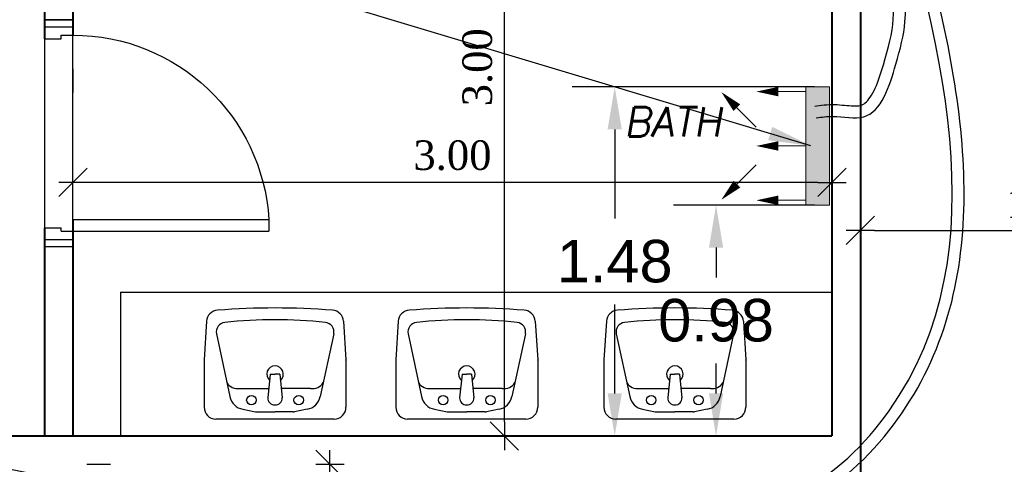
# Model space of a CAD drawing. Header units: metres. Extents: x -710577 to 709766, y -710660 to 709683.
# Tile 11 of 70: x -526.83 to -522.67, y -470.94 to -469.06. Entities that reach past the tile are written whole.
import ezdxf
from ezdxf.enums import TextEntityAlignment as Align

# ---------------------------------------------------------------- set-up
doc = ezdxf.new("R2010")
doc.units = ezdxf.units.M
doc.header["$LTSCALE"] = 50
doc.header["$MEASUREMENT"] = 0
doc.linetypes.add('BS XREF$0$HIDDEN', pattern=[0.375, 0.25, -0.125])
doc.linetypes.add('GR-263$0$ground$0$DOT2', pattern=[0.125, 0, -0.125])
doc.layers.add('A-ANNO-DIMS-18', color=8, linetype='Continuous', lineweight=18)
doc.layers.add('BS XREF$0$INT- WALL', color=7, linetype='Continuous', lineweight=40)
for name, color, linetype in [('BAS-263$0$basement$0$RN', 3, 'Continuous'), ('BS XREF$0$INT- ARCH Dim', 8, 'Continuous'), ('BS XREF$0$INT- CEILING HIDDEN', 254, 'BS XREF$0$HIDDEN'), ('BS XREF$0$INT- DOORS', 3, 'Continuous'), ('BS XREF$0$INT- FURNITURE', 30, 'Continuous'), ('DIM-IN', 5, 'Continuous'), ('Samrt Heat', 1, 'Continuous')]:
    doc.layers.add(name, color=color, linetype=linetype)
doc.styles.add('AM3', font='times.ttf')
doc.styles.add('BAS-263$0$basement$0$AXT', font='simplex.shx')
doc.styles.add('GR-263$0$ground$0$ROMANTICBOLD', font='times.ttf')
doc.styles.get("Standard").update_dxf_attribs({"font": 'arial.ttf'})
doc.dimstyles.new('35', dxfattribs={"dimscale": 0, "dimtxt": 0.09, "dimasz": 0.05, "dimexe": 0, "dimexo": 0, "dimgap": 0, "dimtad": 0, "dimzin": 0, "dimdsep": 46, "dimtxsty": 'AM3', "dimcen": 0, "dimadec": 3, "dimazin": 0, "dimtfac": 1, "dimtofl": 0, "dimtmove": 1, "dimatfit": 3, "dimfxl": 0.18, "dimtfill": 1, "dimtolj": 1, "dimtzin": 0, "dimarcsym": 0})
doc.dimstyles.new('GR-263$0$ground$0$DIM-50$0', dxfattribs={"dimscale": 0, "dimtxt": 0.125, "dimasz": 0.06, "dimexe": 0, "dimexo": 0, "dimgap": 0.05, "dimtad": 1, "dimrnd": 0.5, "dimzin": 0, "dimdsep": 46, "dimtxsty": 'GR-263$0$ground$0$ROMANTICBOLD', "dimblk1": 'GR-263$0$ground$0$DTICK', "dimblk2": 'GR-263$0$ground$0$DTICK', "dimsah": 1, "dimcen": 0.1, "dimclrd": 2, "dimclre": 2, "dimclrt": 3, "dimaunit": 1, "dimadec": 0, "dimazin": 0, "dimtfac": 1e-05, "dimtix": 1, "dimtmove": 2, "dimatfit": 3, "dimldrblk": 'GR-263$0$ground$0$DTICK', "dimfxl": 0, "dimtolj": 1, "dimtzin": 0, "dimarcsym": 0})
doc.dimstyles.get("Standard").update_dxf_attribs({"dimtxt": 0.18, "dimasz": 0.18, "dimexe": 0.18, "dimexo": 0.0625, "dimgap": 0.09, "dimtad": 0, "dimtih": 1, "dimtoh": 1, "dimzin": 0, "dimdsep": 46, "dimtxsty": 'Standard', "dimcen": 0.09, "dimadec": 0, "dimazin": 0, "dimtfac": 1, "dimtofl": 0, "dimtmove": 0, "dimatfit": 3, "dimfxl": 1, "dimtolj": 1, "dimtzin": 0, "dimarcsym": 0})

# ---------------------------------------------------------------- blocks, each defined once
blk = doc.blocks.new('GR-263$0$ground$0$DTICK')
at = {"color": 3}
blk.add_line((-1, -1), (1, 1), dxfattribs=at)
for p, q in [((0, 1), (0, -1)), ((-1, 0), (1, 0))]:
    blk.add_line(p, q)
blk = doc.blocks.new('*D1845')
at = {"layer": 'BS XREF$0$INT- ARCH Dim', "color": 2, "linetype": 'GR-263$0$ground$0$DOT2', "lineweight": -2, "ltscale": 0.5, "transparency": 16777216}
for p, q in [((-526.55, -470.9418), (-525.522, -470.9418)), ((-526.55, -474.4219), (-525.522, -474.4219))]:
    blk.add_line(p, q, dxfattribs=at)
at = {"layer": 'BS XREF$0$INT- ARCH Dim', "color": 2, "lineweight": -2, "ltscale": 0.5, "transparency": 16777216}
blk.add_line((-525.522, -471.0018), (-525.522, -474.3619), dxfattribs=at)
at = {"layer": 'BS XREF$0$INT- ARCH Dim', "color": 2, "lineweight": -2, "ltscale": 0.5, "transparency": 16777216, "xscale": 0.06, "yscale": 0.06, "zscale": 0.06}
for p, rotation in [((-525.522, -470.9418), 90), ((-525.522, -474.4219), 270)]:
    blk.add_blockref('GR-263$0$ground$0$DTICK', p, dxfattribs=dict(at, rotation=rotation))
at = {"layer": 'BS XREF$0$INT- ARCH Dim', "color": 3, "ltscale": 0.5, "transparency": 16777216, "insert": (-525.6358, -472.6818), "char_height": 0.125, "attachment_point": 5, "rotation": 90, "style": 'GR-263$0$ground$0$ROMANTICBOLD'}
blk.add_mtext('\\A1;3.50', dxfattribs=at)
blk = doc.blocks.new('*D1849')
at = {"layer": 'BS XREF$0$INT- ARCH Dim', "color": 2, "linetype": 'GR-263$0$ground$0$DOT2', "lineweight": -2, "ltscale": 50, "transparency": 16777216}
for p, q in [((-524.5295, -467.7018), (-524.7844, -467.7018)), ((-524.5295, -470.8218), (-524.7844, -470.8218))]:
    blk.add_line(p, q, dxfattribs=at)
at = {"layer": 'BS XREF$0$INT- ARCH Dim', "color": 2, "lineweight": -2, "ltscale": 50, "transparency": 16777216}
blk.add_line((-524.7844, -470.7618), (-524.7844, -467.7618), dxfattribs=at)
at = {"layer": 'BS XREF$0$INT- ARCH Dim', "color": 2, "lineweight": -2, "ltscale": 50, "transparency": 16777216, "xscale": 0.06, "yscale": 0.06, "zscale": 0.06}
for p, rotation in [((-524.7844, -467.7018), 90), ((-524.7844, -470.8218), 270)]:
    blk.add_blockref('GR-263$0$ground$0$DTICK', p, dxfattribs=dict(at, rotation=rotation))
at = {"layer": 'BS XREF$0$INT- ARCH Dim', "color": 3, "ltscale": 50, "transparency": 16777216, "insert": (-524.8982, -469.2618), "char_height": 0.125, "attachment_point": 5, "rotation": 90, "style": 'GR-263$0$ground$0$ROMANTICBOLD'}
blk.add_mtext('\\A1;3.00', dxfattribs=at)
blk = doc.blocks.new('*D1850')
at = {"layer": 'BS XREF$0$INT- ARCH Dim', "color": 2, "linetype": 'GR-263$0$ground$0$DOT2', "lineweight": -2, "ltscale": 50, "transparency": 16777216}
for p, q in [((-526.6091, -469.2688), (-526.6091, -469.7487)), ((-523.3991, -469.2688), (-523.3991, -469.7487))]:
    blk.add_line(p, q, dxfattribs=at)
at = {"layer": 'BS XREF$0$INT- ARCH Dim', "color": 2, "lineweight": -2, "ltscale": 50, "transparency": 16777216}
blk.add_line((-523.4591, -469.7487), (-526.5491, -469.7487), dxfattribs=at)
at = {"layer": 'BS XREF$0$INT- ARCH Dim', "color": 2, "lineweight": -2, "ltscale": 50, "transparency": 16777216, "xscale": 0.06, "yscale": 0.06, "zscale": 0.06, "rotation": 180}
blk.add_blockref('GR-263$0$ground$0$DTICK', (-526.6091, -469.7487), dxfattribs=at)
at = {"layer": 'BS XREF$0$INT- ARCH Dim', "color": 2, "lineweight": -2, "ltscale": 50, "transparency": 16777216, "xscale": 0.06, "yscale": 0.06, "zscale": 0.06}
blk.add_blockref('GR-263$0$ground$0$DTICK', (-523.3991, -469.7487), dxfattribs=at)
at = {"layer": 'BS XREF$0$INT- ARCH Dim', "color": 3, "ltscale": 50, "transparency": 16777216, "insert": (-525.0041, -469.6349), "char_height": 0.125, "attachment_point": 5, "style": 'GR-263$0$ground$0$ROMANTICBOLD'}
blk.add_mtext('\\A1;3.00', dxfattribs=at)
blk = doc.blocks.new('*D1862')
at = {"layer": 'BS XREF$0$INT- ARCH Dim', "color": 2, "linetype": 'GR-263$0$ground$0$DOT2', "lineweight": -2, "ltscale": 50, "transparency": 16777216}
for p, q in [((-523.2791, -469.0099), (-523.2791, -469.9521)), ((-521.7141, -469.0099), (-521.7141, -469.9521))]:
    blk.add_line(p, q, dxfattribs=at)
at = {"layer": 'BS XREF$0$INT- ARCH Dim', "color": 2, "lineweight": -2, "ltscale": 50, "transparency": 16777216}
blk.add_line((-523.2191, -469.9521), (-521.7741, -469.9521), dxfattribs=at)
at = {"layer": 'BS XREF$0$INT- ARCH Dim', "color": 2, "lineweight": -2, "ltscale": 50, "transparency": 16777216, "xscale": 0.06, "yscale": 0.06, "zscale": 0.06, "rotation": 180}
blk.add_blockref('GR-263$0$ground$0$DTICK', (-523.2791, -469.9521), dxfattribs=at)
at = {"layer": 'BS XREF$0$INT- ARCH Dim', "color": 2, "lineweight": -2, "ltscale": 50, "transparency": 16777216, "xscale": 0.06, "yscale": 0.06, "zscale": 0.06}
blk.add_blockref('GR-263$0$ground$0$DTICK', (-521.7141, -469.9521), dxfattribs=at)
at = {"layer": 'BS XREF$0$INT- ARCH Dim', "color": 3, "ltscale": 50, "transparency": 16777216, "insert": (-522.4966, -469.8383), "char_height": 0.125, "attachment_point": 5, "style": 'GR-263$0$ground$0$ROMANTICBOLD'}
blk.add_mtext('\\A1;1.50', dxfattribs=at)
blk = doc.blocks.new('BAS-263$0$basement$0$RN')
at = {"style": 'BAS-263$0$basement$0$AXT', "oblique": 10}
for tag, p in [('R1', (0, 0.75)), ('R2', (0, 0.5)), ('R3', (0, 0.25)), ('R4', (0, 0))]:
    blk.add_attdef(tag, text='', height=0.15, dxfattribs=at).set_placement(p, align=Align.MIDDLE)
blk = doc.blocks.new('BS XREF$0$basement$0$WSINK5')
at = {"layer": 'BS XREF$0$INT- FURNITURE'}
for p, q in [((-7.2898, -3.0863), (-7.2999, -3.2491)), ((-6.7102, -3.0863), (-6.7001, -3.2491)), ((-7.248, -3.1395), (-7.1911, -3.4047)), ((-6.752, -3.1395), (-6.8089, -3.4047)), ((-7.3, -3.2509), (-7.3, -3.45)), ((-6.7, -3.2509), (-6.7, -3.45)), ((-7.02, -3.31), (-7.03, -3.41)), ((-7.02, -3.31), (-7, -3.31)), ((-6.98, -3.31), (-7, -3.31)), ((-6.98, -3.31), (-6.97, -3.41)), ((-7.15, -3.37), (-7.026, -3.37)), ((-6.85, -3.37), (-6.974, -3.37)), ((-7.1364, -3.4587), (-7.0829, -3.4694)), ((-7.077, -3.47), (-7, -3.47)), ((-6.923, -3.47), (-7, -3.47)), ((-6.8636, -3.4587), (-6.9171, -3.4694)), ((-6.75, -3.5), (-7.25, -3.5))]:
    blk.add_line(p, q, dxfattribs=at)
for centre in [(-7.1, -3.42), (-6.9, -3.42)]:
    blk.add_circle(centre, 0.02, dxfattribs=at)
for centre, radius, start, end in [((-7.2399, -3.0894), 0.05, 93.8141, 176.4237), ((-7, -6.1325), 3.1025, 85.5042, 94.4958), ((-6.7601, -3.0894), 0.05, 3.5763, 86.1859), ((-7, -5.0929), 2.0129, 83.9305, 96.0695), ((-7.2089, -3.1311), 0.04, 95.7106, 192.0948), ((-6.7911, -3.1311), 0.04, 347.9052, 84.2894), ((-7.27, -3.2509), 0.03, 176.4237, 180), ((-7, -3.31), 0.035, 90, 229.6373), ((-7, -3.31), 0.035, 310.3627, 90), ((-6.73, -3.2509), 0.03, 0, 3.5763), ((-7.1588, -3.3183), 0.0525, 210.8919, 279.7037), ((-6.8412, -3.3183), 0.0525, 260.2963, 329.1081), ((-7.1227, -3.3901), 0.07, 192.0948, 258.6901), ((-7.0023, -3.4123), 0.0278, 175.2815, 274.7185), ((-6.9977, -3.4123), 0.0278, 265.2815, 4.7185), ((-6.8773, -3.3901), 0.07, 281.3099, 347.9052), ((-7.25, -3.45), 0.05, 180, 270), ((-6.75, -3.45), 0.05, 270, 0), ((-7.077, -3.44), 0.03, 258.6901, 270), ((-6.923, -3.44), 0.03, 270, 281.3099)]:
    blk.add_arc(centre, radius, start, end, dxfattribs=at)
blk = doc.blocks.new('BS XREF$0$basement$0$D90')
for p, q in [((0.115, 0.8285), (0.065, 0.8285)), ((0.065, 0), (0.065, 0.8285)), ((0.115, 0), (0.115, 0.8285)), ((0, -0.12), (0, 0)), ((0, 0), (0.065, 0)), ((0.03, -0.12), (0.03, 0)), ((0.065, -0.05), (0.065, 0)), ((0.065, 0), (0.115, 0)), ((0.96, -0.12), (0.96, 0)), ((0.895, 0), (0.96, 0)), ((0.895, -0.05), (0.895, 0)), ((0.93, -0.12), (0.93, 0)), ((0.065, -0.05), (0.08, -0.05)), ((0.08, -0.12), (0.08, -0.05)), ((0.88, -0.12), (0.88, -0.05)), ((0.88, -0.05), (0.895, -0.05)), ((0, -0.12), (0.08, -0.12)), ((0.88, -0.12), (0.96, -0.12))]:
    blk.add_line(p, q)
blk.add_arc((0.065, 0), 0.83, 360, 86.5464)
blk = doc.blocks.new('BS XREF$0$basement$0$D3')
at = {"layer": 'BS XREF$0$INT- DOORS', "xscale": -1}
blk.add_blockref('BS XREF$0$basement$0$D90', (0, 0), dxfattribs=at)
blk = doc.blocks.new('A$C35D36432')
h = blk.add_hatch(color=240)
h.set_gradient(color1=(250, 5, 38), color2=(238, 110, 242), tint=1, name='INVCURVED')
h.paths.add_polyline_path([(-0.0648, -0.1685), (0.0352, -0.1685), (0.0352, 0.3315), (-0.0648, 0.3315)])
at = {"color": 1}
for p, q in [((-0.0648, 0.3315), (-0.0648, -0.1685)), ((0.0352, 0.3315), (-0.0648, 0.3315)), ((0.0352, -0.1685), (0.0352, 0.3315)), ((-0.0648, -0.1685), (0.0352, -0.1685))]:
    blk.add_line(p, q, dxfattribs=at)
for points in [[(-0.4218, 0.3094, 0, 0.04, 0), (-0.3558, 0.2434, 0.04, 0.04, 0), (-0.3558, 0.2434, 0.04, 0.04, 0)], [(-0.2739, 0.3115, 0, 0.04, 0), (-0.1806, 0.3115, 0.04, 0.04, 0), (-0.1806, 0.3115, 0.04, 0.04, 0)], [(-0.2739, 0.0815, 0, 0.04, 0), (-0.1806, 0.0815, 0.04, 0.04, 0), (-0.1806, 0.0815, 0.04, 0.04, 0)], [(-0.4218, -0.1464, 0, 0.04, 0), (-0.3558, -0.0804, 0.04, 0.04, 0), (-0.3558, -0.0804, 0.04, 0.04, 0)], [(-0.2739, -0.1485, 0, 0.04, 0), (-0.1806, -0.1485, 0.04, 0.04, 0), (-0.1806, -0.1485, 0.04, 0.04, 0)]]:
    blk.add_lwpolyline(points, format="xyseb", dxfattribs=at)
for points in [[(-0.1806, 0.3115), (-0.0648, 0.3115)], [(-0.3558, 0.2434), (-0.2739, 0.1615)], [(-0.1806, 0.0815), (-0.0648, 0.0815)], [(-0.3558, -0.0804), (-0.2739, 0.0015)], [(-0.1806, -0.1485), (-0.0648, -0.1485)]]:
    blk.add_lwpolyline(points, dxfattribs=at)
blk = doc.blocks.new('*D1872')
at = {"layer": 'DIM-IN', "color": 0, "lineweight": -2, "transparency": 16777216}
for p, q in [((-523.4726, -469.8446), (-524.0693, -469.8446)), ((-523.8893, -470.0246), (-523.8893, -470.1513)), ((-523.8893, -470.6418), (-523.8893, -470.5151)), ((-523.4616, -470.8218), (-524.0693, -470.8218))]:
    blk.add_line(p, q, dxfattribs=at)
at = {"layer": 'DIM-IN', "color": 0, "transparency": 16777216}
for points in [[(-523.9193, -470.0246), (-523.8593, -470.0246), (-523.8893, -469.8446)], [(-523.9193, -470.6418), (-523.8593, -470.6418), (-523.8893, -470.8218)]]:
    blk.add_solid(points, dxfattribs=at)
at = {"layer": 'DIM-IN', "color": 0, "transparency": 16777216, "insert": (-523.8893, -470.3332), "char_height": 0.18, "attachment_point": 5}
blk.add_mtext('\\A1;0.98', dxfattribs=at)
blk = doc.blocks.new('*D1873')
at = {"layer": 'DIM-IN', "color": 0, "lineweight": -2, "transparency": 16777216}
for p, q in [((-523.4726, -469.3446), (-524.4979, -469.3446)), ((-524.3179, -469.5246), (-524.3179, -469.9013)), ((-524.3179, -470.6418), (-524.3179, -470.2651)), ((-523.4616, -470.8218), (-524.4979, -470.8218))]:
    blk.add_line(p, q, dxfattribs=at)
at = {"layer": 'DIM-IN', "color": 0, "transparency": 16777216}
for points in [[(-524.3479, -469.5246), (-524.2879, -469.5246), (-524.3179, -469.3446)], [(-524.3479, -470.6418), (-524.2879, -470.6418), (-524.3179, -470.8218)]]:
    blk.add_solid(points, dxfattribs=at)
at = {"layer": 'DIM-IN', "color": 0, "transparency": 16777216, "insert": (-524.3179, -470.0832), "char_height": 0.18, "attachment_point": 5}
blk.add_mtext('\\A1;1.48', dxfattribs=at)

msp = doc.modelspace()

# ---------------------------------------------------------------- linework, layer by layer
at = {"color": 1}
msp.add_open_spline([(-526.502, -471.0408), (-526.3679, -471.0745), (-526.2327, -471.1085), (-525.911, -471.1661), (-525.7234, -471.1755), (-525.3535, -471.1896), (-525.1672, -471.1947), (-524.7936, -471.18), (-524.6099, -471.1609), (-524.2793, -471.1645), (-524.1297, -471.1799), (-523.8567, -471.1834), (-523.733, -471.1755), (-523.4551, -471.0909), (-523.3117, -470.9803), (-523.0863, -470.719), (-523.0034, -470.5747), (-522.8895, -470.2751), (-522.8581, -470.1184), (-522.822, -469.634), (-522.875, -469.2923), (-523.0132, -468.7094), (-523.0823, -468.4719), (-523.1512, -468.2352)], degree=3, knots=[0, 0, 0, 0, 0.413437, 0.413437, 0.965804, 0.965804, 1.518171, 1.518171, 2.081985, 2.081985, 2.509539, 2.509539, 2.866419, 2.866419, 3.351576, 3.351576, 3.836733, 3.836733, 4.321891, 4.321891, 5.292206, 5.292206, 5.944826, 5.944826, 5.944826, 5.944826], dxfattribs=at)
at = {"color": 5}
msp.add_spline([(-526.4898, -470.9923), (-525.9791, -471.1009), (-525.5603, -471.1317), (-524.9937, -471.1378), (-524.4025, -471.1132), (-523.5464, -471.0606), (-523.1573, -470.7151), (-523.1992, -468.2491)], degree=3, dxfattribs=at)
msp.add_open_spline([(-523.4722, -469.4262), (-523.4475, -469.4227), (-523.4191, -469.4187), (-523.3583, -469.4201), (-523.331, -469.4243), (-523.2822, -469.4262), (-523.2723, -469.4236), (-523.2448, -469.4009), (-523.2294, -469.3787), (-523.2031, -469.3208), (-523.1918, -469.2858), (-523.1602, -469.1785), (-523.1437, -469.1188), (-523.1357, -468.9984), (-523.1433, -468.932), (-523.171, -468.7881), (-523.1941, -468.7098), (-523.2153, -468.5456), (-523.216, -468.4645), (-523.2168, -468.3852)], degree=3, knots=[0, 0, 0, 0, 0.075535, 0.075535, 0.151071, 0.151071, 0.249289, 0.249289, 0.347508, 0.347508, 0.445726, 0.445726, 0.652515, 0.652515, 0.859303, 0.859303, 1.099014, 1.099014, 1.334886, 1.334886, 1.334886, 1.334886], dxfattribs=at)
at = {"color": 1}
msp.add_spline([(-523.4653, -469.4757), (-523.3947, -469.4693), (-523.265, -469.4711), (-523.1289, -469.2489), (-523.0903, -469.0691), (-523.116, -468.8123), (-523.1503, -468.6539), (-523.1668, -468.3847)], degree=3, dxfattribs=at)
at = {"layer": 'BS XREF$0$INT- CEILING HIDDEN'}
msp.add_lwpolyline([(-526.6091, -469.0607), (-526.7291, -469.0607), (-526.7291, -470.0207), (-526.6091, -470.0207)], close=True, dxfattribs=at)
at = {"layer": 'BS XREF$0$INT- FURNITURE'}
for q in [(-523.3991, -470.2131), (-526.4079, -470.8218)]:
    msp.add_line((-526.4079, -470.2131), q, dxfattribs=at)
at = {"layer": 'BS XREF$0$INT- WALL'}
for p, q in [((-523.3991, -467.4618), (-523.3991, -470.8218)), ((-523.2791, -467.5818), (-523.2791, -473.3718)), ((-526.7291, -467.7018), (-526.7291, -469.1407)), ((-526.6091, -467.7018), (-526.6091, -469.1257)), ((-526.6091, -469.9057), (-526.6091, -470.8218)), ((-526.7291, -469.9407), (-526.7291, -470.8218)), ((-526.9141, -470.8218), (-523.3991, -470.8218))]:
    msp.add_line(p, q, dxfattribs=at)

# ---------------------------------------------------------------- block references
at = {"layer": 'A-ANNO-DIMS-18', "color": 7}
msp.add_blockref('A$C35D36432', (-523.4453, -469.6761, 0), dxfattribs=at)
at = {"layer": 'BAS-263$0$basement$0$RN', "xscale": 0.8333333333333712, "yscale": 0.8333333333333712, "zscale": 0.8333333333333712}
msp.add_blockref('BAS-263$0$basement$0$RN', (-524.0722, -469.9093), dxfattribs=at).add_auto_attribs({'R2': 'BATH'})
at = {"layer": 'BS XREF$0$INT- DOORS', "xscale": 1.000001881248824, "yscale": 1.000001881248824, "zscale": 1.000001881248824, "rotation": 270}
msp.add_blockref('BS XREF$0$basement$0$D3', (-526.6091, -470.0207), dxfattribs=at)
at = {"layer": 'BS XREF$0$INT- FURNITURE', "xscale": 1.000001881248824, "yscale": 1.000001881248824, "zscale": 1.000001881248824}
for p in [(-518.7544, -467.2503), (-517.9436, -467.2503), (-517.0634, -467.2503)]:
    msp.add_blockref('BS XREF$0$basement$0$WSINK5', p, dxfattribs=at)

# ---------------------------------------------------------------- dimensions: what is measured, and where the dimension line sits
at = {"layer": 'BS XREF$0$INT- ARCH Dim', "ltscale": 50}
dim = msp.add_linear_dim(base=(-524.7844, -467.7018), p1=(-524.5295, -470.8218), p2=(-524.5295, -467.7018), angle=90, dimstyle='GR-263$0$ground$0$DIM-50$0', override={"dimscale": 1}, dxfattribs=at)
dim.commit()
dim.dimension.update_dxf_attribs({"geometry": '*D1849', "text_midpoint": (-524.8982, -469.2618)})
for base, p1, p2, picture, middle in [((-521.71411, -469.95207), (-523.27913, -469.00989), (-521.71411, -469.00989), '*D1862', (-522.49662, -469.83831)), ((-526.6091, -469.7487), (-523.3991, -469.2688), (-526.6091, -469.2688), '*D1850', (-525.0041, -469.6349))]:
    dim = msp.add_linear_dim(base=base, p1=p1, p2=p2, dimstyle='GR-263$0$ground$0$DIM-50$0', override={"dimscale": 1}, dxfattribs=at)
    dim.commit()
    dim.dimension.update_dxf_attribs({"geometry": picture, "text_midpoint": middle})
at = {"layer": 'BS XREF$0$INT- ARCH Dim', "ltscale": 0.5}
dim = msp.add_linear_dim(base=(-525.522, -474.4219), p1=(-526.55, -470.9418), p2=(-526.55, -474.4219), angle=90, dimstyle='GR-263$0$ground$0$DIM-50$0', override={"dimscale": 1}, dxfattribs=at)
dim.commit()
dim.dimension.update_dxf_attribs({"geometry": '*D1845', "text_midpoint": (-525.6358, -472.6818)})
at = {"layer": 'DIM-IN', "color": 0}
for base, p2, picture, middle in [((-524.3179, -469.3446), (-523.4101, -469.3446, 0), '*D1873', (-524.3179, -470.0832)), ((-523.8893, -469.8446), (-523.4101, -469.8446, 0), '*D1872', (-523.8893, -470.3332))]:
    dim = msp.add_linear_dim(base=base, p1=(-523.3991, -470.8218), p2=p2, angle=90, dimstyle='Standard', dxfattribs=at)
    dim.commit()
    dim.dimension.update_dxf_attribs({"geometry": picture, "text_midpoint": middle})

# ---------------------------------------------------------------- leaders
at = {"layer": 'Samrt Heat', "color": 0, "linetype": 'Continuous', "lineweight": -3}
msp.add_leader([(-523.4879, -469.594), (-532.5613, -466.8668)], dimstyle='Standard', dxfattribs=at)
at = {"layer": 'Samrt Heat', "color": 0}
msp.add_leader([(-526.553, -471.0292), (-532.5841, -469.7924)], dimstyle='35', override={"dimscale": 1}, dxfattribs=at)

doc.saveas('drawing.dxf')
